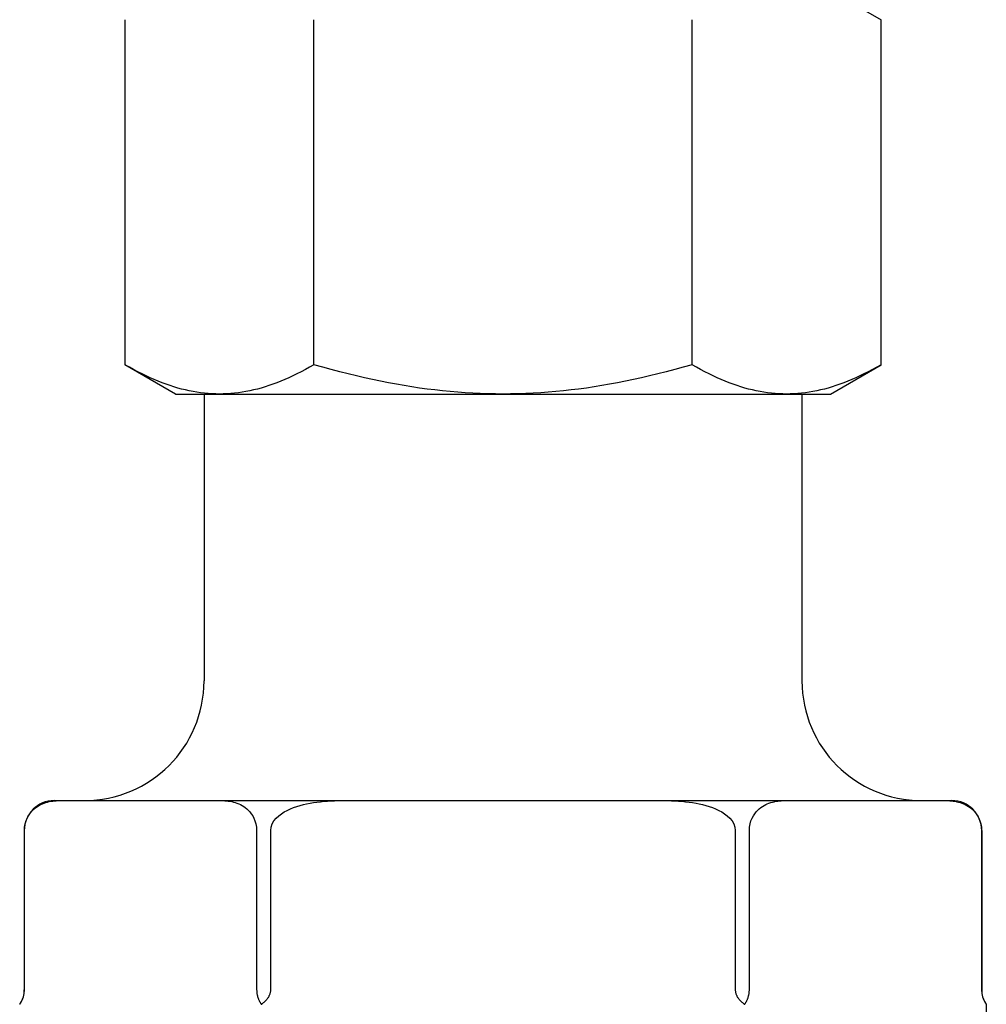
# Model space of a CAD drawing. Header units: millimetres. Extents: x 91 to 3811, y 2 to 387.
# Tile 3 of 15: x 329 to 362, y 234 to 267. Entities that reach past the tile are written whole.
import ezdxf

# ---------------------------------------------------------------- set-up
doc = ezdxf.new("R2010")
doc.units = ezdxf.units.MM
doc.layers.add('DETAIL', color=2, linetype='Continuous')

msp = doc.modelspace()

# ---------------------------------------------------------------- linework, layer by layer
at = {"layer": 'DETAIL'}
for p, q in [((356.342, 267.847), (358.036, 266.869)), ((332.748, 266.869), (332.748, 255.325)), ((339.07, 255.325), (339.07, 266.869)), ((351.714, 255.325), (351.714, 266.869)), ((358.036, 255.325), (358.036, 266.869)), ((334.442, 254.347), (332.748, 255.325)), ((356.342, 254.347), (358.036, 255.325)), ((334.442, 254.347), (335.909, 254.347)), ((335.392, 254.347), (335.392, 244.747)), ((335.909, 254.347), (345.392, 254.347)), ((345.392, 254.347), (354.875, 254.347)), ((354.875, 254.347), (356.342, 254.347)), ((355.392, 254.347), (355.392, 244.747)), ((330.381, 240.747), (330.56, 240.747)), ((330.56, 240.747), (333.268, 240.747)), ((333.268, 240.747), (335.976, 240.747)), ((335.976, 240.747), (339.976, 240.747)), ((339.976, 240.747), (345.392, 240.747)), ((345.392, 240.747), (350.808, 240.747)), ((350.808, 240.747), (354.808, 240.747)), ((354.808, 240.747), (357.516, 240.747)), ((357.516, 240.747), (360.224, 240.747)), ((360.224, 240.747), (360.403, 240.747)), ((329.381, 239.747), (329.381, 234.413)), ((329.383, 234.413), (329.383, 239.747)), ((337.152, 239.747), (337.152, 234.413)), ((337.623, 234.413), (337.623, 239.747)), ((353.161, 239.747), (353.161, 234.413)), ((353.632, 234.413), (353.632, 239.747)), ((361.401, 239.747), (361.401, 234.413)), ((361.403, 239.747), (361.403, 234.413)), ((361.558, 233.932), (361.558, 233.358))]:
    msp.add_line(p, q, dxfattribs=at)
at = {"layer": 'DETAIL', "flags": 128}
for points in [[(335.909, 254.347), (335.782, 254.348), (335.656, 254.353), (335.53, 254.362), (335.404, 254.374), (335.278, 254.389), (335.151, 254.407), (335.025, 254.429), (334.898, 254.454), (334.771, 254.482), (334.644, 254.513), (334.515, 254.548), (334.386, 254.587), (334.257, 254.628), (334.126, 254.673), (333.995, 254.722), (333.862, 254.774), (333.728, 254.83), (333.593, 254.889), (333.456, 254.952), (333.318, 255.019), (333.179, 255.089), (333.037, 255.164), (332.894, 255.242), (332.748, 255.325)], [(339.07, 255.325), (338.925, 255.242), (338.781, 255.164), (338.64, 255.089), (338.5, 255.019), (338.362, 254.952), (338.225, 254.889), (338.09, 254.83), (337.956, 254.774), (337.824, 254.722), (337.692, 254.673), (337.562, 254.628), (337.432, 254.587), (337.303, 254.548), (337.175, 254.513), (337.047, 254.482), (336.92, 254.454), (336.793, 254.429), (336.667, 254.407), (336.541, 254.389), (336.415, 254.374), (336.288, 254.362), (336.162, 254.353), (336.036, 254.348), (335.909, 254.347)], [(345.392, 254.347), (345.139, 254.348), (344.886, 254.353), (344.633, 254.362), (344.381, 254.374), (344.129, 254.389), (343.877, 254.407), (343.624, 254.429), (343.37, 254.454), (343.116, 254.482), (342.861, 254.513), (342.604, 254.548), (342.347, 254.587), (342.087, 254.628), (341.826, 254.673), (341.563, 254.722), (341.298, 254.774), (341.03, 254.83), (340.76, 254.889), (340.487, 254.952), (340.211, 255.019), (339.931, 255.089), (339.648, 255.164), (339.361, 255.242), (339.07, 255.325)], [(351.714, 255.325), (351.423, 255.242), (351.136, 255.164), (350.853, 255.089), (350.574, 255.019), (350.297, 254.952), (350.024, 254.889), (349.754, 254.83), (349.486, 254.774), (349.221, 254.722), (348.958, 254.673), (348.697, 254.628), (348.438, 254.587), (348.18, 254.548), (347.923, 254.513), (347.668, 254.482), (347.414, 254.454), (347.161, 254.429), (346.908, 254.407), (346.655, 254.389), (346.403, 254.374), (346.151, 254.362), (345.898, 254.353), (345.646, 254.348), (345.392, 254.347)], [(354.875, 254.347), (354.748, 254.348), (354.622, 254.353), (354.496, 254.362), (354.37, 254.374), (354.244, 254.389), (354.117, 254.407), (353.991, 254.429), (353.864, 254.454), (353.737, 254.482), (353.609, 254.513), (353.481, 254.548), (353.352, 254.587), (353.223, 254.628), (353.092, 254.673), (352.961, 254.722), (352.828, 254.774), (352.694, 254.83), (352.559, 254.889), (352.422, 254.952), (352.284, 255.019), (352.145, 255.089), (352.003, 255.164), (351.86, 255.242), (351.714, 255.325)], [(358.036, 255.325), (357.891, 255.242), (357.747, 255.164), (357.606, 255.089), (357.466, 255.019), (357.328, 254.952), (357.191, 254.889), (357.056, 254.83), (356.922, 254.774), (356.79, 254.722), (356.658, 254.673), (356.527, 254.628), (356.398, 254.587), (356.269, 254.548), (356.141, 254.513), (356.013, 254.482), (355.886, 254.454), (355.759, 254.429), (355.633, 254.407), (355.507, 254.389), (355.381, 254.374), (355.254, 254.362), (355.128, 254.353), (355.002, 254.348), (354.875, 254.347)], [(329.383, 239.747), (329.39, 239.862), (329.409, 239.969), (329.439, 240.07), (329.474, 240.155), (329.516, 240.234), (329.563, 240.305), (329.612, 240.368), (329.663, 240.423), (329.713, 240.47), (329.764, 240.511), (329.817, 240.549), (329.871, 240.582), (329.927, 240.612), (329.984, 240.638), (330.041, 240.661), (330.099, 240.681), (330.158, 240.698), (330.216, 240.712), (330.275, 240.723), (330.333, 240.732), (330.391, 240.739), (330.448, 240.743), (330.505, 240.746), (330.56, 240.747)], [(335.976, 240.747), (336.031, 240.746), (336.087, 240.743), (336.144, 240.739), (336.202, 240.732), (336.26, 240.723), (336.319, 240.712), (336.378, 240.698), (336.436, 240.681), (336.494, 240.661), (336.552, 240.638), (336.609, 240.612), (336.664, 240.582), (336.719, 240.549), (336.772, 240.511), (336.823, 240.47), (336.873, 240.423), (336.923, 240.368), (336.973, 240.305), (337.019, 240.234), (337.061, 240.155), (337.096, 240.07), (337.126, 239.969), (337.145, 239.862), (337.152, 239.747)], [(337.623, 239.747), (337.637, 239.862), (337.675, 239.969), (337.732, 240.066), (337.805, 240.154), (337.891, 240.235), (337.982, 240.306), (338.075, 240.365), (338.175, 240.419), (338.281, 240.468), (338.39, 240.512), (338.501, 240.551), (338.611, 240.585), (338.717, 240.613), (338.825, 240.638), (338.937, 240.66), (339.051, 240.679), (339.167, 240.696), (339.284, 240.71), (339.402, 240.722), (339.52, 240.731), (339.637, 240.738), (339.753, 240.743), (339.866, 240.746), (339.976, 240.747)], [(350.808, 240.747), (350.918, 240.746), (351.031, 240.743), (351.147, 240.738), (351.264, 240.731), (351.382, 240.722), (351.5, 240.71), (351.617, 240.696), (351.734, 240.679), (351.848, 240.66), (351.959, 240.638), (352.067, 240.613), (352.173, 240.585), (352.283, 240.551), (352.394, 240.512), (352.504, 240.468), (352.61, 240.419), (352.71, 240.365), (352.802, 240.306), (352.894, 240.235), (352.979, 240.154), (353.052, 240.066), (353.109, 239.969), (353.147, 239.862), (353.161, 239.747)], [(353.632, 239.747), (353.639, 239.862), (353.658, 239.969), (353.687, 240.066), (353.723, 240.154), (353.766, 240.235), (353.811, 240.306), (353.858, 240.365), (353.908, 240.419), (353.961, 240.468), (354.015, 240.512), (354.071, 240.551), (354.126, 240.585), (354.179, 240.613), (354.233, 240.638), (354.289, 240.66), (354.346, 240.679), (354.404, 240.696), (354.463, 240.71), (354.522, 240.722), (354.581, 240.731), (354.639, 240.738), (354.697, 240.743), (354.753, 240.746), (354.808, 240.747)], [(360.224, 240.747), (360.28, 240.746), (360.336, 240.743), (360.394, 240.738), (360.452, 240.731), (360.511, 240.722), (360.57, 240.71), (360.629, 240.696), (360.687, 240.679), (360.744, 240.66), (360.8, 240.638), (360.854, 240.613), (360.907, 240.585), (360.962, 240.551), (361.017, 240.512), (361.072, 240.468), (361.125, 240.419), (361.175, 240.365), (361.222, 240.306), (361.267, 240.235), (361.31, 240.154), (361.346, 240.066), (361.375, 239.969), (361.394, 239.862), (361.401, 239.747)], [(329.253, 233.973), (329.262, 233.987), (329.271, 234.001), (329.279, 234.016), (329.287, 234.031), (329.295, 234.046), (329.303, 234.062), (329.31, 234.078), (329.318, 234.094), (329.324, 234.111), (329.331, 234.127), (329.337, 234.144), (329.343, 234.162), (329.349, 234.181), (329.355, 234.201), (329.36, 234.221), (329.365, 234.242), (329.369, 234.262), (329.373, 234.282), (329.376, 234.303), (329.378, 234.324), (329.38, 234.347), (329.382, 234.369), (329.383, 234.391), (329.383, 234.413)], [(337.152, 234.413), (337.153, 234.391), (337.154, 234.369), (337.155, 234.347), (337.157, 234.324), (337.16, 234.303), (337.163, 234.282), (337.167, 234.262), (337.171, 234.242), (337.176, 234.221), (337.181, 234.201), (337.186, 234.181), (337.192, 234.162), (337.198, 234.144), (337.205, 234.127), (337.211, 234.111), (337.218, 234.094), (337.225, 234.078), (337.232, 234.062), (337.24, 234.046), (337.248, 234.031), (337.256, 234.016), (337.265, 234.001), (337.273, 233.987), (337.282, 233.973)], [(337.363, 233.973), (337.381, 233.987), (337.398, 234.001), (337.415, 234.016), (337.431, 234.031), (337.447, 234.046), (337.463, 234.062), (337.478, 234.078), (337.492, 234.094), (337.505, 234.111), (337.518, 234.127), (337.531, 234.144), (337.543, 234.162), (337.555, 234.181), (337.566, 234.201), (337.576, 234.221), (337.586, 234.242), (337.595, 234.262), (337.602, 234.282), (337.608, 234.303), (337.613, 234.324), (337.617, 234.347), (337.621, 234.369), (337.623, 234.391), (337.623, 234.413)], [(353.161, 234.413), (353.162, 234.391), (353.164, 234.369), (353.167, 234.347), (353.171, 234.324), (353.176, 234.303), (353.183, 234.282), (353.19, 234.262), (353.198, 234.242), (353.208, 234.221), (353.218, 234.201), (353.23, 234.181), (353.241, 234.162), (353.253, 234.144), (353.266, 234.127), (353.279, 234.111), (353.292, 234.094), (353.307, 234.078), (353.322, 234.062), (353.337, 234.046), (353.353, 234.031), (353.369, 234.016), (353.386, 234.001), (353.403, 233.987), (353.421, 233.973)], [(353.502, 233.973), (353.511, 233.987), (353.519, 234.001), (353.528, 234.016), (353.536, 234.031), (353.544, 234.047), (353.552, 234.063), (353.56, 234.079), (353.567, 234.096), (353.574, 234.113), (353.581, 234.13), (353.587, 234.147), (353.593, 234.164), (353.598, 234.182), (353.604, 234.201), (353.609, 234.221), (353.613, 234.242), (353.618, 234.263), (353.621, 234.283), (353.625, 234.303), (353.627, 234.325), (353.629, 234.347), (353.631, 234.369), (353.632, 234.391), (353.632, 234.413)], [(361.401, 234.413), (361.401, 234.391), (361.402, 234.369), (361.404, 234.347), (361.406, 234.325), (361.408, 234.303), (361.411, 234.283), (361.415, 234.263), (361.419, 234.242), (361.424, 234.221), (361.429, 234.201), (361.435, 234.182), (361.44, 234.164), (361.446, 234.147), (361.452, 234.13), (361.459, 234.113), (361.466, 234.096), (361.473, 234.079), (361.481, 234.063), (361.489, 234.047), (361.497, 234.031), (361.505, 234.016), (361.514, 234.001), (361.522, 233.987), (361.531, 233.973)], [(329.226, 233.932), (329.227, 233.933), (329.229, 233.935), (329.23, 233.937), (329.231, 233.938), (329.232, 233.94), (329.233, 233.942), (329.234, 233.943), (329.235, 233.945), (329.237, 233.947), (329.238, 233.948), (329.239, 233.95), (329.24, 233.952), (329.241, 233.953), (329.242, 233.955), (329.243, 233.957), (329.244, 233.959), (329.246, 233.96), (329.247, 233.962), (329.248, 233.964), (329.249, 233.965), (329.25, 233.967), (329.251, 233.969), (329.252, 233.971), (329.253, 233.973)], [(337.282, 233.973), (337.283, 233.971), (337.284, 233.969), (337.285, 233.967), (337.287, 233.965), (337.288, 233.964), (337.289, 233.962), (337.29, 233.96), (337.291, 233.959), (337.292, 233.957), (337.293, 233.955), (337.294, 233.953), (337.296, 233.952), (337.297, 233.95), (337.298, 233.948), (337.299, 233.947), (337.3, 233.945), (337.301, 233.943), (337.302, 233.942), (337.304, 233.94), (337.305, 233.938), (337.306, 233.937), (337.307, 233.935), (337.308, 233.933), (337.309, 233.932)], [(337.309, 233.932), (337.311, 233.933), (337.314, 233.935), (337.316, 233.937), (337.318, 233.938), (337.321, 233.94), (337.323, 233.942), (337.325, 233.943), (337.327, 233.945), (337.33, 233.947), (337.332, 233.948), (337.334, 233.95), (337.336, 233.952), (337.339, 233.953), (337.341, 233.955), (337.343, 233.957), (337.345, 233.959), (337.348, 233.96), (337.35, 233.962), (337.352, 233.964), (337.354, 233.965), (337.357, 233.967), (337.359, 233.969), (337.361, 233.971), (337.363, 233.973)], [(353.421, 233.973), (353.423, 233.971), (353.425, 233.969), (353.428, 233.967), (353.43, 233.965), (353.432, 233.964), (353.434, 233.962), (353.437, 233.96), (353.439, 233.959), (353.441, 233.957), (353.443, 233.955), (353.446, 233.953), (353.448, 233.952), (353.45, 233.95), (353.452, 233.948), (353.455, 233.947), (353.457, 233.945), (353.459, 233.943), (353.461, 233.942), (353.464, 233.94), (353.466, 233.938), (353.468, 233.937), (353.47, 233.935), (353.473, 233.933), (353.475, 233.932)], [(353.475, 233.932), (353.476, 233.933), (353.477, 233.935), (353.478, 233.937), (353.48, 233.938), (353.481, 233.94), (353.482, 233.942), (353.483, 233.943), (353.484, 233.945), (353.485, 233.947), (353.486, 233.948), (353.487, 233.95), (353.489, 233.952), (353.49, 233.953), (353.491, 233.955), (353.492, 233.957), (353.493, 233.959), (353.494, 233.96), (353.495, 233.962), (353.497, 233.964), (353.498, 233.965), (353.499, 233.967), (353.5, 233.969), (353.501, 233.971), (353.502, 233.973)], [(361.531, 233.973), (361.532, 233.971), (361.533, 233.969), (361.534, 233.967), (361.535, 233.965), (361.536, 233.964), (361.538, 233.962), (361.539, 233.96), (361.54, 233.959), (361.541, 233.957), (361.542, 233.955), (361.543, 233.953), (361.544, 233.952), (361.545, 233.95), (361.547, 233.948), (361.548, 233.947), (361.549, 233.945), (361.55, 233.943), (361.551, 233.942), (361.552, 233.94), (361.553, 233.938), (361.555, 233.937), (361.556, 233.935), (361.557, 233.933), (361.558, 233.932)]]:
    msp.add_lwpolyline(points, dxfattribs=at)
at = {"layer": 'DETAIL'}
for centre, radius, start, end in [((331.392, 244.747), 4, 270, 0), ((359.392, 244.747), 4, 180, 270), ((330.381, 239.747), 1, 90, 180), ((360.403, 239.747), 1, 0, 90), ((328.558, 234.413), 0.823, 327.6519, 0), ((362.226, 234.413), 0.823, 180, 212.3481), ((328.261, 234.601), 1.174, 325.2631, 327.6519), ((362.523, 234.601), 1.174, 212.3481, 214.7369)]:
    msp.add_arc(centre, radius, start, end, dxfattribs=at)

doc.saveas('drawing.dxf')
